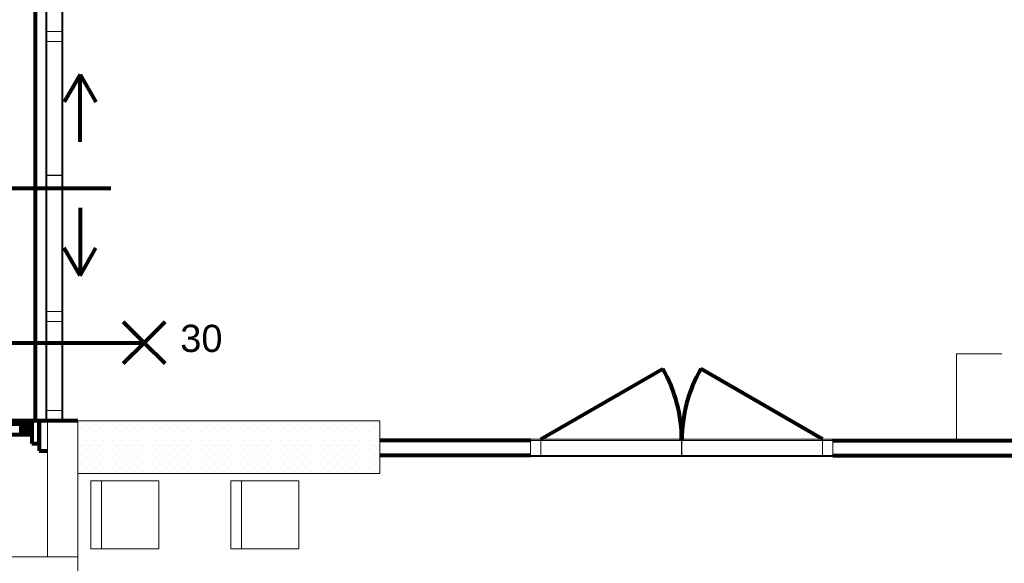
# Model space of a CAD drawing. Header units: millimetres. Extents: x -90830 to 24172, y -102460 to 73669.
# Tile 139 of 198: x 47 to 6569, y 48481 to 52080. Entities that reach past the tile are written whole.
import ezdxf

# ---------------------------------------------------------------- set-up
doc = ezdxf.new("R2010")
doc.units = ezdxf.units.MM
for name, color, linetype, lineweight in [('Algemeen', 253, 'Continuous', 9), ('Algemeen01', 253, 'Continuous', 80), ('Standard', 253, 'Continuous', 9)]:
    doc.layers.add(name, color=color, linetype=linetype, lineweight=lineweight)
doc.styles.add('ARIAL', font='arial.ttf')

msp = doc.modelspace()

# ---------------------------------------------------------------- hatches: boundary and pattern name
at = {"layer": 'Standard'}
msp.add_hatch(color=256, dxfattribs=at).paths.add_polyline_path([(126.5, 49331.8), (126.5, 49402.8), (55.5, 49402.8), (55.5, 49331.8)])

# ---------------------------------------------------------------- linework, layer by layer
at = {"layer": 'Algemeen'}
for p, q in [((6552.9, 49868.3), (6251.7, 49868.3)), ((6251.7, 49868.3), (6251.7, 49294.8))]:
    msp.add_line(p, q, dxfattribs=at)
at = {"layer": 'Algemeen01'}
for p, q in [((149.7, 52674.8), (149.7, 49424.8)), ((446.6, 51717.8), (341.5, 51535.8)), ((446.6, 51270.5), (446.6, 51717.8)), ((446.6, 51717.8), (551.8, 51535.8)), ((651.6, 50963.1), (-645.1, 50963.1)), ((446.6, 50834.3), (446.6, 50387)), ((446.6, 50387), (341.5, 50569.1)), ((446.6, 50387), (551.8, 50569.1)), ((872.1, 49941.4), (733.4, 50080.1)), ((872.1, 49941.4), (1010.8, 50080.1)), ((-219.8, 49941.4), (872.1, 49941.4)), ((872.1, 49941.4), (733.4, 49802.7)), ((872.1, 49941.4), (1010.8, 49802.7)), ((3499.6, 49301.8), (4306.8, 49767.8)), ((5365.6, 49301.8), (4558.5, 49767.8)), ((126.5, 49424.8), (-838.9, 49424.8)), ((126.5, 49402.8), (-478.6, 49402.8)), ((55.5, 49402.8), (55.5, 49331.8)), ((176.5, 49424.8), (126.5, 49424.8)), ((431.5, 49424.8), (126.5, 49424.8)), ((126.5, 49424.8), (126.5, 49274.8)), ((176.5, 49274.8), (176.5, 49424.8)), ((176.5, 49274.8), (176.5, 49424.8)), ((176.5, 49424.8), (176.5, 49224.8)), ((126.5, 49331.8), (-478.6, 49331.8)), ((126.5, 49274.8), (176.5, 49274.8)), ((3431.5, 49294.8), (2431.5, 49294.8)), ((4432.6, 49294.8), (4433.6, 49294.8)), ((5432.6, 49294.8), (10806.5, 49294.8)), ((176.5, 49224.8), (231.5, 49224.8)), ((3431.5, 49194.8), (2431.5, 49194.8)), ((5432.6, 49194.8), (10806.5, 49194.8))]:
    msp.add_line(p, q, dxfattribs=at)
for centre, start, end in [((3499.6, 49301.8), 359.56966, 30), ((5365.6, 49301.8), 150, 180.43034)]:
    msp.add_arc(centre, 932, start, end, dxfattribs=at)
at = {"layer": 'Standard'}
for p, q in [((219.5, 52674.8), (219.5, 49424.8)), ((226.5, 52674.8), (226.5, 49424.8)), ((326.5, 49424.8), (326.5, 52674.8)), ((333.5, 52674.8), (333.5, 49424.8)), ((219.5, 52002.1), (219.5, 51935.1)), ((333.5, 52002.1), (219.5, 52002.1)), ((333.5, 51935.1), (333.5, 52002.1)), ((219.5, 51935.1), (333.5, 51935.1)), ((219.5, 51050.8), (219.5, 51048.8)), ((333.5, 51050.8), (219.5, 51050.8)), ((219.5, 51048.8), (333.5, 51048.8)), ((333.5, 51048.8), (333.5, 51050.8)), ((219.5, 50148.8), (219.5, 50081.8)), ((333.5, 50148.8), (219.5, 50148.8)), ((333.5, 50081.8), (333.5, 50148.8)), ((219.5, 50081.8), (333.5, 50081.8)), ((219.5, 49491.8), (219.5, 49424.8)), ((333.5, 49491.8), (219.5, 49491.8)), ((333.5, 49424.8), (333.5, 49491.8)), ((219.5, 49424.8), (333.5, 49424.8)), ((226.5, 49424.8), (326.5, 49424.8)), ((231.5, 49424.8), (231.5, 48524.8)), ((340.5, 49424.8), (231.5, 49424.8)), ((431.5, 49424.8), (340.5, 49424.8)), ((431.5, 48524.8), (431.5, 49424.8)), ((2431.5, 49424.8), (431.5, 49424.8)), ((431.5, 49424.8), (431.5, 49074.8)), ((457.2, 49380.9), (457.2, 49380.9)), ((486.3, 49410.1), (486.3, 49410.1)), ((515.8, 49380.9), (515.8, 49380.9)), ((544.9, 49410.1), (544.9, 49410.1)), ((574, 49380.9), (574, 49380.9)), ((603.5, 49410.1), (603.5, 49410.1)), ((632.7, 49380.9), (632.7, 49380.9)), ((661.8, 49410.1), (661.8, 49410.1)), ((691.3, 49380.9), (691.3, 49380.9)), ((720.4, 49410.1), (720.4, 49410.1)), ((749.5, 49380.9), (749.5, 49380.9)), ((779, 49410.1), (779, 49410.1)), ((808.2, 49380.9), (808.2, 49380.9)), ((837.3, 49410.1), (837.3, 49410.1)), ((866.8, 49380.9), (866.8, 49380.9)), ((895.9, 49410.1), (895.9, 49410.1)), ((925, 49380.9), (925, 49380.9)), ((954.5, 49410.1), (954.5, 49410.1)), ((983.7, 49380.9), (983.7, 49380.9)), ((1012.8, 49410.1), (1012.8, 49410.1)), ((1042.3, 49380.9), (1042.3, 49380.9)), ((1071.4, 49410.1), (1071.4, 49410.1)), ((1100.5, 49380.9), (1100.5, 49380.9)), ((1130, 49410.1), (1130, 49410.1)), ((1159.2, 49380.9), (1159.2, 49380.9)), ((1188.3, 49410.1), (1188.3, 49410.1)), ((1217.8, 49380.9), (1217.8, 49380.9)), ((1246.9, 49410.1), (1246.9, 49410.1)), ((1276, 49380.9), (1276, 49380.9)), ((1305.5, 49410.1), (1305.5, 49410.1)), ((1334.7, 49380.9), (1334.7, 49380.9)), ((1363.8, 49410.1), (1363.8, 49410.1)), ((1393.3, 49380.9), (1393.3, 49380.9)), ((1422.4, 49410.1), (1422.4, 49410.1)), ((1451.5, 49380.9), (1451.5, 49380.9)), ((1481, 49410.1), (1481, 49410.1)), ((1510.2, 49380.9), (1510.2, 49380.9)), ((1539.3, 49410.1), (1539.3, 49410.1)), ((1568.8, 49380.9), (1568.8, 49380.9)), ((1597.9, 49410.1), (1597.9, 49410.1)), ((1627, 49380.9), (1627, 49380.9)), ((1656.5, 49410.1), (1656.5, 49410.1)), ((1685.7, 49380.9), (1685.7, 49380.9)), ((1714.8, 49410.1), (1714.8, 49410.1)), ((1744.3, 49380.9), (1744.3, 49380.9)), ((1773.4, 49410.1), (1773.4, 49410.1)), ((1802.5, 49380.9), (1802.5, 49380.9)), ((1832, 49410.1), (1832, 49410.1)), ((1861.2, 49380.9), (1861.2, 49380.9)), ((1890.3, 49410.1), (1890.3, 49410.1)), ((1919.8, 49380.9), (1919.8, 49380.9)), ((1948.9, 49410.1), (1948.9, 49410.1)), ((1978, 49380.9), (1978, 49380.9)), ((2007.5, 49410.1), (2007.5, 49410.1)), ((2036.7, 49380.9), (2036.7, 49380.9)), ((2065.8, 49410.1), (2065.8, 49410.1)), ((2095.3, 49380.9), (2095.3, 49380.9)), ((2124.4, 49410.1), (2124.4, 49410.1)), ((2153.5, 49380.9), (2153.5, 49380.9)), ((2183, 49410.1), (2183, 49410.1)), ((2212.2, 49380.9), (2212.2, 49380.9)), ((2241.3, 49410.1), (2241.3, 49410.1)), ((2270.8, 49380.9), (2270.8, 49380.9)), ((2299.9, 49410.1), (2299.9, 49410.1)), ((2329, 49380.9), (2329, 49380.9)), ((2358.5, 49410.1), (2358.5, 49410.1)), ((2387.7, 49380.9), (2387.7, 49380.9)), ((2416.8, 49410.1), (2416.8, 49410.1)), ((2431.5, 49074.8), (2431.5, 49424.8)), ((457.2, 49322.3), (457.2, 49322.3)), ((486.3, 49351.8), (486.3, 49351.8)), ((515.8, 49322.3), (515.8, 49322.3)), ((544.9, 49351.8), (544.9, 49351.8)), ((574, 49322.3), (574, 49322.3)), ((603.5, 49351.8), (603.5, 49351.8)), ((632.7, 49322.3), (632.7, 49322.3)), ((661.8, 49351.5), (661.8, 49351.5)), ((691.3, 49322.3), (691.3, 49322.3)), ((720.4, 49351.8), (720.4, 49351.8)), ((749.5, 49322.3), (749.5, 49322.3)), ((779, 49351.8), (779, 49351.8)), ((808.2, 49322.3), (808.2, 49322.3)), ((837.3, 49351.8), (837.3, 49351.8)), ((866.8, 49322.3), (866.8, 49322.3)), ((895.9, 49351.8), (895.9, 49351.8)), ((925, 49322.3), (925, 49322.3)), ((954.5, 49351.8), (954.5, 49351.8)), ((983.7, 49322.3), (983.7, 49322.3)), ((1012.8, 49351.5), (1012.8, 49351.5)), ((1042.3, 49322.3), (1042.3, 49322.3)), ((1071.4, 49351.8), (1071.4, 49351.8)), ((1100.5, 49322.3), (1100.5, 49322.3)), ((1130, 49351.8), (1130, 49351.8)), ((1159.2, 49322.3), (1159.2, 49322.3)), ((1188.3, 49351.8), (1188.3, 49351.8)), ((1217.8, 49322.3), (1217.8, 49322.3)), ((1246.9, 49351.8), (1246.9, 49351.8)), ((1276, 49322.3), (1276, 49322.3)), ((1305.5, 49351.8), (1305.5, 49351.8)), ((1334.7, 49322.3), (1334.7, 49322.3)), ((1363.8, 49351.5), (1363.8, 49351.5)), ((1393.3, 49322.3), (1393.3, 49322.3)), ((1422.4, 49351.8), (1422.4, 49351.8)), ((1451.5, 49322.3), (1451.5, 49322.3)), ((1481, 49351.8), (1481, 49351.8)), ((1510.2, 49322.3), (1510.2, 49322.3)), ((1539.3, 49351.8), (1539.3, 49351.8)), ((1568.8, 49322.3), (1568.8, 49322.3)), ((1597.9, 49351.8), (1597.9, 49351.8)), ((1627, 49322.3), (1627, 49322.3)), ((1656.5, 49351.8), (1656.5, 49351.8)), ((1685.7, 49322.3), (1685.7, 49322.3)), ((1714.8, 49351.5), (1714.8, 49351.5)), ((1744.3, 49322.3), (1744.3, 49322.3)), ((1773.4, 49351.8), (1773.4, 49351.8)), ((1802.5, 49322.3), (1802.5, 49322.3)), ((1832, 49351.8), (1832, 49351.8)), ((1861.2, 49322.3), (1861.2, 49322.3)), ((1890.3, 49351.8), (1890.3, 49351.8)), ((1919.8, 49322.3), (1919.8, 49322.3)), ((1948.9, 49351.8), (1948.9, 49351.8)), ((1978, 49322.3), (1978, 49322.3)), ((2007.5, 49351.8), (2007.5, 49351.8)), ((2036.7, 49322.3), (2036.7, 49322.3)), ((2065.8, 49351.5), (2065.8, 49351.5)), ((2095.3, 49322.3), (2095.3, 49322.3)), ((2124.4, 49351.8), (2124.4, 49351.8)), ((2153.5, 49322.3), (2153.5, 49322.3)), ((2183, 49351.8), (2183, 49351.8)), ((2212.2, 49322.3), (2212.2, 49322.3)), ((2241.3, 49351.8), (2241.3, 49351.8)), ((2270.8, 49322.3), (2270.8, 49322.3)), ((2299.9, 49351.8), (2299.9, 49351.8)), ((2329, 49322.3), (2329, 49322.3)), ((2358.5, 49351.8), (2358.5, 49351.8)), ((2387.7, 49322.3), (2387.7, 49322.3)), ((2416.8, 49351.5), (2416.8, 49351.5)), ((457.2, 49264.1), (457.2, 49264.1)), ((486.3, 49293.2), (486.3, 49293.2)), ((515.8, 49264.1), (515.8, 49264.1)), ((544.9, 49293.2), (544.9, 49293.2)), ((544.9, 49293.2), (544.9, 49293.2)), ((574, 49263.7), (574, 49263.7)), ((603.5, 49293.2), (603.5, 49293.2)), ((632.7, 49264.1), (632.7, 49264.1)), ((661.8, 49293.2), (661.8, 49293.2)), ((691.3, 49264.1), (691.3, 49264.1)), ((720.4, 49293.2), (720.4, 49293.2)), ((749.5, 49264.1), (749.5, 49264.1)), ((779, 49293.2), (779, 49293.2)), ((808.2, 49264.1), (808.2, 49264.1)), ((837.3, 49293.2), (837.3, 49293.2)), ((866.8, 49264.1), (866.8, 49264.1)), ((895.9, 49293.2), (895.9, 49293.2)), ((895.9, 49293.2), (895.9, 49293.2)), ((925, 49263.7), (925, 49263.7)), ((954.5, 49293.2), (954.5, 49293.2)), ((983.7, 49264.1), (983.7, 49264.1)), ((1012.8, 49293.2), (1012.8, 49293.2)), ((1042.3, 49264.1), (1042.3, 49264.1)), ((1071.4, 49293.2), (1071.4, 49293.2)), ((1100.5, 49264.1), (1100.5, 49264.1)), ((1130, 49293.2), (1130, 49293.2)), ((1159.2, 49264.1), (1159.2, 49264.1)), ((1188.3, 49293.2), (1188.3, 49293.2)), ((1217.8, 49264.1), (1217.8, 49264.1)), ((1246.9, 49293.2), (1246.9, 49293.2)), ((1246.9, 49293.2), (1246.9, 49293.2)), ((1276, 49263.7), (1276, 49263.7)), ((1305.5, 49293.2), (1305.5, 49293.2)), ((1334.7, 49264.1), (1334.7, 49264.1)), ((1363.8, 49293.2), (1363.8, 49293.2)), ((1393.3, 49264.1), (1393.3, 49264.1)), ((1422.4, 49293.2), (1422.4, 49293.2)), ((1451.5, 49264.1), (1451.5, 49264.1)), ((1481, 49293.2), (1481, 49293.2)), ((1510.2, 49264.1), (1510.2, 49264.1)), ((1539.3, 49293.2), (1539.3, 49293.2)), ((1568.8, 49264.1), (1568.8, 49264.1)), ((1597.9, 49293.2), (1597.9, 49293.2)), ((1597.9, 49293.2), (1597.9, 49293.2)), ((1627, 49263.7), (1627, 49263.7)), ((1656.5, 49293.2), (1656.5, 49293.2)), ((1685.7, 49264.1), (1685.7, 49264.1)), ((1714.8, 49293.2), (1714.8, 49293.2)), ((1744.3, 49264.1), (1744.3, 49264.1)), ((1773.4, 49293.2), (1773.4, 49293.2)), ((1802.5, 49264.1), (1802.5, 49264.1)), ((1832, 49293.2), (1832, 49293.2)), ((1861.2, 49264.1), (1861.2, 49264.1)), ((1890.3, 49293.2), (1890.3, 49293.2)), ((1919.8, 49264.1), (1919.8, 49264.1)), ((1948.9, 49293.2), (1948.9, 49293.2)), ((1948.9, 49293.2), (1948.9, 49293.2)), ((1978, 49263.7), (1978, 49263.7)), ((2007.5, 49293.2), (2007.5, 49293.2)), ((2036.7, 49264.1), (2036.7, 49264.1)), ((2065.8, 49293.2), (2065.8, 49293.2)), ((2095.3, 49264.1), (2095.3, 49264.1)), ((2124.4, 49293.2), (2124.4, 49293.2)), ((2153.5, 49264.1), (2153.5, 49264.1)), ((2183, 49293.2), (2183, 49293.2)), ((2212.2, 49264.1), (2212.2, 49264.1)), ((2241.3, 49293.2), (2241.3, 49293.2)), ((2270.8, 49264.1), (2270.8, 49264.1)), ((2299.9, 49293.2), (2299.9, 49293.2)), ((2299.9, 49293.2), (2299.9, 49293.2)), ((2329, 49263.7), (2329, 49263.7)), ((2358.5, 49293.2), (2358.5, 49293.2)), ((2387.7, 49264.1), (2387.7, 49264.1)), ((2416.8, 49293.2), (2416.8, 49293.2)), ((3498.5, 49301.8), (3431.5, 49301.8)), ((3431.5, 49301.8), (3431.5, 49187.8)), ((5432.6, 49301.8), (3431.5, 49301.8)), ((5432.6, 49294.8), (3431.5, 49294.8)), ((3431.5, 49294.8), (3431.5, 49194.8)), ((3498.5, 49187.8), (3498.5, 49301.8)), ((4433.1, 49301.8), (4431.1, 49301.8)), ((4431.1, 49301.8), (4431.1, 49187.8)), ((4433.1, 49187.8), (4433.1, 49301.8)), ((5432.6, 49301.8), (5365.6, 49301.8)), ((5365.6, 49301.8), (5365.6, 49187.8)), ((5432.6, 49187.8), (5432.6, 49301.8)), ((5432.6, 49194.8), (5432.6, 49294.8)), ((457.2, 49205.4), (457.2, 49205.4)), ((486.3, 49234.6), (486.3, 49234.6)), ((486.3, 49176.3), (486.3, 49176.3)), ((515.8, 49205.4), (515.8, 49205.4)), ((544.9, 49234.6), (544.9, 49234.6)), ((544.9, 49176.3), (544.9, 49176.3)), ((574, 49205.4), (574, 49205.4)), ((603.5, 49234.9), (603.5, 49234.9)), ((603.5, 49176.3), (603.5, 49176.3)), ((632.7, 49205.4), (632.7, 49205.4)), ((661.8, 49234.6), (661.8, 49234.6)), ((661.8, 49176), (661.8, 49176)), ((691.3, 49205.4), (691.3, 49205.4)), ((720.4, 49234.6), (720.4, 49234.6)), ((720.4, 49176.3), (720.4, 49176.3)), ((749.5, 49205.4), (749.5, 49205.4)), ((779, 49234.6), (779, 49234.6)), ((779, 49176.3), (779, 49176.3)), ((808.2, 49205.4), (808.2, 49205.4)), ((837.3, 49234.6), (837.3, 49234.6)), ((837.3, 49176.3), (837.3, 49176.3)), ((866.8, 49205.4), (866.8, 49205.4)), ((895.9, 49234.6), (895.9, 49234.6)), ((895.9, 49176.3), (895.9, 49176.3)), ((925, 49205.4), (925, 49205.4)), ((954.5, 49234.9), (954.5, 49234.9)), ((954.5, 49176.3), (954.5, 49176.3)), ((983.7, 49205.4), (983.7, 49205.4)), ((1012.8, 49234.6), (1012.8, 49234.6)), ((1012.8, 49176), (1012.8, 49176)), ((1042.3, 49205.4), (1042.3, 49205.4)), ((1071.4, 49234.6), (1071.4, 49234.6)), ((1071.4, 49176.3), (1071.4, 49176.3)), ((1100.5, 49205.4), (1100.5, 49205.4)), ((1130, 49234.6), (1130, 49234.6)), ((1130, 49176.3), (1130, 49176.3)), ((1159.2, 49205.4), (1159.2, 49205.4)), ((1188.3, 49234.6), (1188.3, 49234.6)), ((1188.3, 49176.3), (1188.3, 49176.3)), ((1217.8, 49205.4), (1217.8, 49205.4)), ((1246.9, 49234.6), (1246.9, 49234.6)), ((1246.9, 49176.3), (1246.9, 49176.3)), ((1276, 49205.4), (1276, 49205.4)), ((1305.5, 49234.9), (1305.5, 49234.9)), ((1305.5, 49176.3), (1305.5, 49176.3)), ((1334.7, 49205.4), (1334.7, 49205.4)), ((1363.8, 49234.6), (1363.8, 49234.6)), ((1363.8, 49176), (1363.8, 49176)), ((1393.3, 49205.4), (1393.3, 49205.4)), ((1422.4, 49234.6), (1422.4, 49234.6)), ((1422.4, 49176.3), (1422.4, 49176.3)), ((1451.5, 49205.4), (1451.5, 49205.4)), ((1481, 49234.6), (1481, 49234.6)), ((1481, 49176.3), (1481, 49176.3)), ((1510.2, 49205.4), (1510.2, 49205.4)), ((1539.3, 49234.6), (1539.3, 49234.6)), ((1539.3, 49176.3), (1539.3, 49176.3)), ((1568.8, 49205.4), (1568.8, 49205.4)), ((1597.9, 49234.6), (1597.9, 49234.6)), ((1597.9, 49176.3), (1597.9, 49176.3)), ((1627, 49205.4), (1627, 49205.4)), ((1656.5, 49234.9), (1656.5, 49234.9)), ((1656.5, 49176.3), (1656.5, 49176.3)), ((1685.7, 49205.4), (1685.7, 49205.4)), ((1714.8, 49234.6), (1714.8, 49234.6)), ((1714.8, 49176), (1714.8, 49176)), ((1744.3, 49205.4), (1744.3, 49205.4)), ((1773.4, 49234.6), (1773.4, 49234.6)), ((1773.4, 49176.3), (1773.4, 49176.3)), ((1802.5, 49205.4), (1802.5, 49205.4)), ((1832, 49234.6), (1832, 49234.6)), ((1832, 49176.3), (1832, 49176.3)), ((1861.2, 49205.4), (1861.2, 49205.4)), ((1890.3, 49234.6), (1890.3, 49234.6)), ((1890.3, 49176.3), (1890.3, 49176.3)), ((1919.8, 49205.4), (1919.8, 49205.4)), ((1948.9, 49234.6), (1948.9, 49234.6)), ((1948.9, 49176.3), (1948.9, 49176.3)), ((1978, 49205.4), (1978, 49205.4)), ((2007.5, 49234.9), (2007.5, 49234.9)), ((2007.5, 49176.3), (2007.5, 49176.3)), ((2036.7, 49205.4), (2036.7, 49205.4)), ((2065.8, 49234.6), (2065.8, 49234.6)), ((2065.8, 49176), (2065.8, 49176)), ((2095.3, 49205.4), (2095.3, 49205.4)), ((2124.4, 49234.6), (2124.4, 49234.6)), ((2124.4, 49176.3), (2124.4, 49176.3)), ((2153.5, 49205.4), (2153.5, 49205.4)), ((2183, 49234.6), (2183, 49234.6)), ((2183, 49176.3), (2183, 49176.3)), ((2212.2, 49205.4), (2212.2, 49205.4)), ((2241.3, 49234.6), (2241.3, 49234.6)), ((2241.3, 49176.3), (2241.3, 49176.3)), ((2270.8, 49205.4), (2270.8, 49205.4)), ((2299.9, 49234.6), (2299.9, 49234.6)), ((2299.9, 49176.3), (2299.9, 49176.3)), ((2329, 49205.4), (2329, 49205.4)), ((2358.5, 49234.9), (2358.5, 49234.9)), ((2358.5, 49176.3), (2358.5, 49176.3)), ((2387.7, 49205.4), (2387.7, 49205.4)), ((2416.8, 49234.6), (2416.8, 49234.6)), ((2416.8, 49176), (2416.8, 49176)), ((3431.5, 49194.8), (5432.6, 49194.8)), ((3431.5, 49187.8), (3498.5, 49187.8)), ((5432.6, 49187.8), (3431.5, 49187.8)), ((4431.1, 49187.8), (4433.1, 49187.8)), ((5365.6, 49187.8), (5432.6, 49187.8)), ((457.2, 49147.2), (457.2, 49147.2)), ((486.3, 49117.7), (486.3, 49117.7)), ((515.8, 49147.2), (515.8, 49147.2)), ((544.9, 49117.7), (544.9, 49117.7)), ((574, 49146.8), (574, 49146.8)), ((603.5, 49117.7), (603.5, 49117.7)), ((632.7, 49146.8), (632.7, 49146.8)), ((661.8, 49117.7), (661.8, 49117.7)), ((691.3, 49146.8), (691.3, 49146.8)), ((720.4, 49117.7), (720.4, 49117.7)), ((720.4, 49117.7), (720.4, 49117.7)), ((749.5, 49146.8), (749.5, 49146.8)), ((779, 49117.7), (779, 49117.7)), ((808.2, 49147.2), (808.2, 49147.2)), ((837.3, 49117.7), (837.3, 49117.7)), ((866.8, 49147.2), (866.8, 49147.2)), ((895.9, 49117.7), (895.9, 49117.7)), ((925, 49146.8), (925, 49146.8)), ((954.5, 49117.7), (954.5, 49117.7)), ((983.7, 49146.8), (983.7, 49146.8)), ((1012.8, 49117.7), (1012.8, 49117.7)), ((1042.3, 49146.8), (1042.3, 49146.8)), ((1071.4, 49117.7), (1071.4, 49117.7)), ((1071.4, 49117.7), (1071.4, 49117.7)), ((1100.5, 49146.8), (1100.5, 49146.8)), ((1130, 49117.7), (1130, 49117.7)), ((1159.2, 49147.2), (1159.2, 49147.2)), ((1188.3, 49117.7), (1188.3, 49117.7)), ((1217.8, 49147.2), (1217.8, 49147.2)), ((1246.9, 49117.7), (1246.9, 49117.7)), ((1276, 49146.8), (1276, 49146.8)), ((1305.5, 49117.7), (1305.5, 49117.7)), ((1334.7, 49146.8), (1334.7, 49146.8)), ((1363.8, 49117.7), (1363.8, 49117.7)), ((1393.3, 49146.8), (1393.3, 49146.8)), ((1422.4, 49117.7), (1422.4, 49117.7)), ((1422.4, 49117.7), (1422.4, 49117.7)), ((1451.5, 49146.8), (1451.5, 49146.8)), ((1481, 49117.7), (1481, 49117.7)), ((1510.2, 49147.2), (1510.2, 49147.2)), ((1539.3, 49117.7), (1539.3, 49117.7)), ((1568.8, 49147.2), (1568.8, 49147.2)), ((1597.9, 49117.7), (1597.9, 49117.7)), ((1627, 49146.8), (1627, 49146.8)), ((1656.5, 49117.7), (1656.5, 49117.7)), ((1685.7, 49146.8), (1685.7, 49146.8)), ((1714.8, 49117.7), (1714.8, 49117.7)), ((1744.3, 49146.8), (1744.3, 49146.8)), ((1773.4, 49117.7), (1773.4, 49117.7)), ((1773.4, 49117.7), (1773.4, 49117.7)), ((1802.5, 49146.8), (1802.5, 49146.8)), ((1832, 49117.7), (1832, 49117.7)), ((1861.2, 49147.2), (1861.2, 49147.2)), ((1890.3, 49117.7), (1890.3, 49117.7)), ((1919.8, 49147.2), (1919.8, 49147.2)), ((1948.9, 49117.7), (1948.9, 49117.7)), ((1978, 49146.8), (1978, 49146.8)), ((2007.5, 49117.7), (2007.5, 49117.7)), ((2036.7, 49146.8), (2036.7, 49146.8)), ((2065.8, 49117.7), (2065.8, 49117.7)), ((2095.3, 49146.8), (2095.3, 49146.8)), ((2124.4, 49117.7), (2124.4, 49117.7)), ((2124.4, 49117.7), (2124.4, 49117.7)), ((2153.5, 49146.8), (2153.5, 49146.8)), ((2183, 49117.7), (2183, 49117.7)), ((2212.2, 49147.2), (2212.2, 49147.2)), ((2241.3, 49117.7), (2241.3, 49117.7)), ((2270.8, 49147.2), (2270.8, 49147.2)), ((2299.9, 49117.7), (2299.9, 49117.7)), ((2329, 49146.8), (2329, 49146.8)), ((2358.5, 49117.7), (2358.5, 49117.7)), ((2387.7, 49146.8), (2387.7, 49146.8)), ((2416.8, 49117.7), (2416.8, 49117.7)), ((431.5, 49074.8), (2431.5, 49074.8)), ((457.2, 49088.6), (457.2, 49088.6)), ((515.8, 49088.6), (515.8, 49088.6)), ((574, 49088.2), (574, 49088.2)), ((632.7, 49088.6), (632.7, 49088.6)), ((691.3, 49088.6), (691.3, 49088.6)), ((749.9, 49088.6), (749.9, 49088.6)), ((808.2, 49088.6), (808.2, 49088.6)), ((866.8, 49088.6), (866.8, 49088.6)), ((925, 49088.2), (925, 49088.2)), ((983.7, 49088.6), (983.7, 49088.6)), ((1042.3, 49088.6), (1042.3, 49088.6)), ((1100.9, 49088.6), (1100.9, 49088.6)), ((1159.2, 49088.6), (1159.2, 49088.6)), ((1217.8, 49088.6), (1217.8, 49088.6)), ((1276, 49088.2), (1276, 49088.2)), ((1334.7, 49088.6), (1334.7, 49088.6)), ((1393.3, 49088.6), (1393.3, 49088.6)), ((1451.9, 49088.6), (1451.9, 49088.6)), ((1510.2, 49088.6), (1510.2, 49088.6)), ((1568.8, 49088.6), (1568.8, 49088.6)), ((1627, 49088.2), (1627, 49088.2)), ((1685.7, 49088.6), (1685.7, 49088.6)), ((1744.3, 49088.6), (1744.3, 49088.6)), ((1802.9, 49088.6), (1802.9, 49088.6)), ((1861.2, 49088.6), (1861.2, 49088.6)), ((1919.8, 49088.6), (1919.8, 49088.6)), ((1978, 49088.2), (1978, 49088.2)), ((2036.7, 49088.6), (2036.7, 49088.6)), ((2095.3, 49088.6), (2095.3, 49088.6)), ((2153.9, 49088.6), (2153.9, 49088.6)), ((2212.2, 49088.6), (2212.2, 49088.6)), ((2270.8, 49088.6), (2270.8, 49088.6)), ((2329, 49088.2), (2329, 49088.2)), ((2387.7, 49088.6), (2387.7, 49088.6)), ((968.3, 49027.3), (518.3, 49027.3)), ((518.3, 49027.3), (518.3, 48577.3)), ((588.3, 49027.3), (588.3, 48577.3)), ((968.3, 48577.3), (968.3, 49027.3)), ((1896.3, 49027.3), (1446.3, 49027.3)), ((1446.3, 49027.3), (1446.3, 48577.3)), ((1516.3, 49027.3), (1516.3, 48577.3)), ((1896.3, 48577.3), (1896.3, 49027.3)), ((431.5, 48524.8), (-478.6, 48524.8)), ((231.5, 48524.8), (431.5, 48524.8)), ((431.5, 48374.8), (431.5, 48524.8)), ((518.3, 48577.3), (968.3, 48577.3)), ((1446.3, 48577.3), (1896.3, 48577.3))]:
    msp.add_line(p, q, dxfattribs=at)

# ---------------------------------------------------------------- texts
at = {"layer": 'Algemeen', "insert": (1110.6, 49877.5), "char_height": 180, "width": 371.981, "attachment_point": 7, "style": 'ARIAL'}
msp.add_mtext('\\W1.00;30', dxfattribs=at)

doc.saveas('drawing.dxf')
